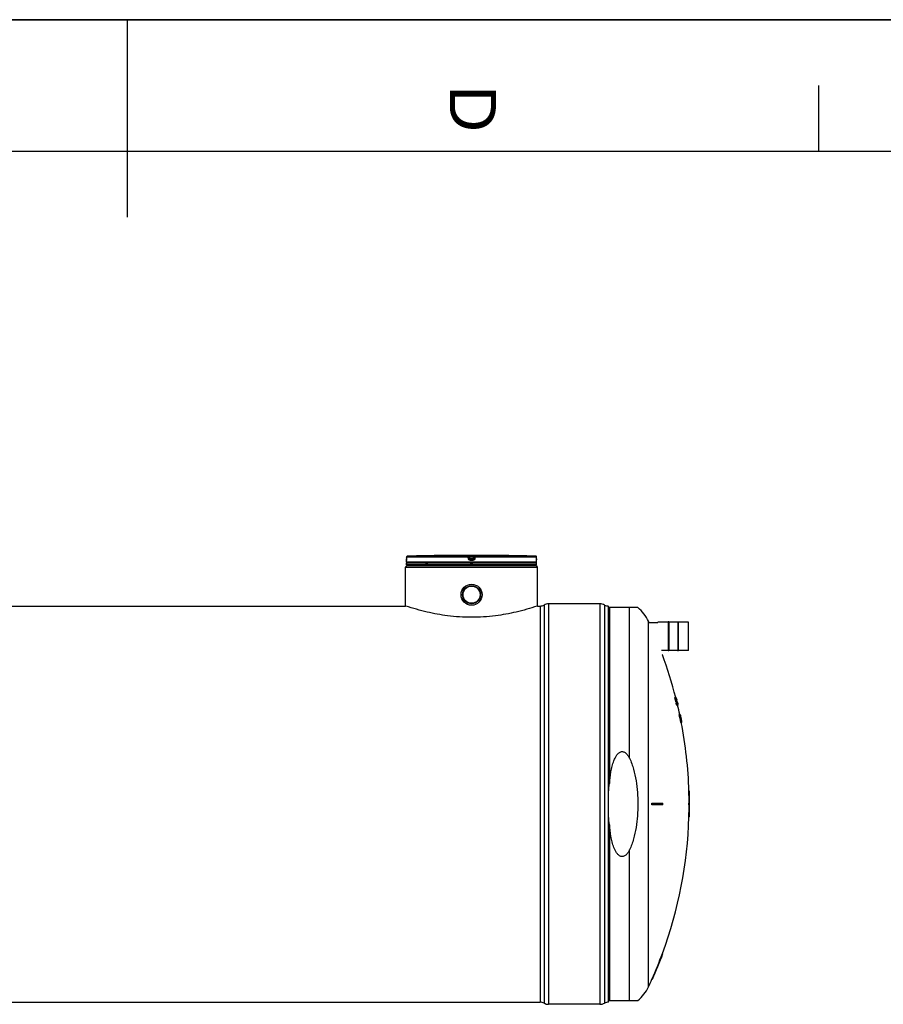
# Model space of a CAD drawing. Header units: millimetres. Extents: x 0 to 420, y 0 to 297.
# Tile 29 of 42: x 202 to 267, y 222 to 297. Entities that reach past the tile are written whole.
import ezdxf

# ---------------------------------------------------------------- set-up
doc = ezdxf.new("R2010")
doc.units = ezdxf.units.MM
doc.header["$LTSCALE"] = 23.1
doc.layers.get('0').update_dxf_attribs({"linetype": 'CONTINUOUS'})
for name, color, linetype in [('01_GLOBAL', 7, 'CONTINUOUS'), ('AXES_REF', 7, 'CONTINUOUS'), ('SURFACES', 7, 'CONTINUOUS')]:
    doc.layers.add(name, color=color, linetype=linetype)
doc.styles.add('TEXTSTYLE_2', font='arial.ttf')

# ---------------------------------------------------------------- blocks, each defined once
blk = doc.blocks.new('MARGEA3_BL0', base_point=(210.000078, 148.5))
at = {"color": 7, "linetype": 'Continuous'}
for p, q in [((420.000078, 297.000001), (0.000078, 297.000001)), ((0.000078, 296.999914), (420, 296.999914)), ((210.000078, 297.000001), (210.000078, 282.000001)), ((262.500078, 292.000001), (262.500078, 287.000001)), ((410.000078, 287.000001), (10.000078, 287.000001))]:
    blk.add_line(p, q, dxfattribs=at)
at = {"color": 7, "linetype": 'Continuous', "style": 'TEXTSTYLE_2', "oblique": 0.00001872}
blk.add_text('D', height=3.5, rotation=270, dxfattribs=at).set_placement((234.500078, 292.000001))

msp = doc.modelspace()

# ---------------------------------------------------------------- linework, layer by layer
at = {"color": 7, "linetype": 'Continuous'}
for p, q in [((0, 297), (420, 297)), ((231.204, 255.805), (231.204, 255.936)), ((241.084, 255.74), (231.204, 255.74)), ((231.204, 255.61), (231.204, 255.74)), ((231.209, 255.988), (231.208, 255.98)), ((231.208, 255.98), (231.208, 255.973)), ((231.208, 255.973), (231.208, 255.966)), ((231.208, 255.966), (231.208, 255.961)), ((231.21, 256.027), (231.209, 256.017)), ((231.209, 256.017), (231.209, 256.006)), ((231.209, 256.006), (231.209, 255.997)), ((231.209, 255.997), (231.209, 255.988)), ((231.211, 256.197), (231.21, 256.05)), ((231.21, 256.05), (231.21, 256.038)), ((231.21, 256.038), (231.21, 256.027)), ((231.23, 255.74), (231.23, 255.742)), ((234.126, 256.314), (233.996, 256.312)), ((238.292, 256.312), (238.162, 256.314)), ((241.058, 255.74), (241.058, 255.742)), ((241.079, 256.037), (241.078, 256.197)), ((241.079, 256.024), (241.079, 256.039)), ((241.079, 256.012), (241.079, 256.026)), ((241.079, 256), (241.079, 256.014)), ((241.08, 255.99), (241.079, 256.002)), ((241.08, 255.982), (241.08, 255.992)), ((241.08, 255.975), (241.08, 255.984)), ((241.081, 255.969), (241.08, 255.977)), ((241.081, 255.963), (241.08, 255.97)), ((241.081, 255.955), (241.081, 255.967)), ((241.081, 255.956), (241.081, 255.961)), ((241.081, 255.953), (241.081, 255.956)), ((241.084, 255.805), (241.084, 255.936)), ((241.084, 255.61), (241.084, 255.74)), ((241.084, 255.61), (231.204, 255.61)), ((231.269, 255.545), (231.269, 255.61)), ((231.269, 255.545), (241.019, 255.545)), ((241.019, 255.545), (241.019, 255.61)), ((183.39, 252.477), (231.139, 252.477)), ((231.158, 252.47), (231.139, 252.477)), ((241.149, 252.477), (241.13, 252.47)), ((241.149, 252.477), (241.344, 252.477)), ((245.894, 252.639), (241.994, 252.639)), ((246.544, 222.395), (246.544, 252.477)), ((248.771, 252.353), (246.544, 252.353)), ((251.088, 251.258), (250.295, 251.258)), ((251.114, 251.284), (251.088, 251.284)), ((251.088, 251.284), (251.088, 249.061)), ((251.114, 251.284), (251.114, 249.061)), ((251.803, 251.258), (251.114, 251.258)), ((251.803, 251.284), (251.829, 251.284)), ((251.803, 251.284), (251.803, 249.061)), ((251.829, 251.284), (251.829, 249.061)), ((252.622, 251.258), (251.829, 251.258)), ((252.628, 249.094), (252.628, 251.252)), ((249.624, 251.213), (250.288, 251.213)), ((251.088, 249.087), (250.562, 249.087)), ((251.114, 249.061), (251.088, 249.061)), ((251.803, 249.087), (251.114, 249.087)), ((251.803, 249.061), (251.829, 249.061)), ((252.622, 249.087), (251.829, 249.087)), ((250.678, 248.778), (250.637, 248.778)), ((251.588, 245.528), (251.689, 245.528)), ((251.588, 245.516), (251.629, 245.516)), ((251.592, 245.491), (251.632, 245.491)), ((251.601, 245.441), (251.641, 245.441)), ((251.613, 245.391), (251.601, 245.441)), ((251.613, 245.391), (251.653, 245.391)), ((251.625, 245.341), (251.666, 245.341)), ((251.638, 245.292), (251.625, 245.341)), ((251.638, 245.292), (251.679, 245.292)), ((251.639, 245.516), (251.659, 245.516)), ((251.653, 245.391), (251.641, 245.441)), ((251.647, 245.491), (251.663, 245.491)), ((251.652, 245.453), (251.648, 245.453)), ((251.648, 245.441), (251.657, 245.441)), ((251.652, 245.416), (251.665, 245.416)), ((251.652, 245.416), (251.661, 245.379)), ((251.654, 245.242), (251.694, 245.242)), ((251.657, 245.441), (251.656, 245.444)), ((251.657, 245.441), (251.656, 245.444)), ((251.665, 245.416), (251.657, 245.441)), ((251.658, 245.391), (251.685, 245.391)), ((251.66, 245.528), (251.661, 245.526)), ((251.662, 245.441), (251.673, 245.441)), ((251.672, 245.391), (251.665, 245.416)), ((251.666, 245.428), (251.676, 245.392)), ((251.679, 245.292), (251.666, 245.341)), ((251.667, 245.354), (251.677, 245.316)), ((251.671, 245.341), (251.697, 245.341)), ((251.685, 245.391), (251.673, 245.441)), ((251.676, 245.392), (251.676, 245.391)), ((251.68, 245.453), (251.677, 245.453)), ((251.678, 245.478), (251.692, 245.428)), ((251.678, 245.441), (251.685, 245.441)), ((251.685, 245.441), (251.68, 245.453)), ((251.681, 245.466), (251.693, 245.466)), ((251.683, 245.416), (251.692, 245.416)), ((251.683, 245.416), (251.692, 245.379)), ((251.684, 245.455), (251.692, 245.428)), ((251.692, 245.416), (251.685, 245.441)), ((251.686, 245.292), (251.71, 245.292)), ((251.687, 245.516), (251.692, 245.516)), ((251.689, 245.391), (251.701, 245.391)), ((251.691, 245.279), (251.696, 245.279)), ((251.692, 245.428), (251.701, 245.392)), ((251.699, 245.391), (251.692, 245.416)), ((251.693, 245.491), (251.698, 245.491)), ((251.699, 245.466), (251.695, 245.466)), ((251.71, 245.292), (251.697, 245.341)), ((251.711, 245.441), (251.698, 245.491)), ((251.698, 245.354), (251.708, 245.316)), ((251.701, 245.441), (251.711, 245.441)), ((251.701, 245.392), (251.701, 245.391)), ((251.711, 245.441), (251.704, 245.467)), ((251.723, 245.391), (251.711, 245.441)), ((251.711, 245.242), (251.725, 245.242)), ((251.714, 245.391), (251.723, 245.391)), ((251.717, 245.416), (251.727, 245.379)), ((251.72, 245.279), (251.723, 245.279)), ((251.727, 245.379), (251.739, 245.329)), ((251.729, 245.329), (251.739, 245.329)), ((251.663, 245.217), (251.703, 245.217)), ((251.669, 245.204), (251.714, 245.204)), ((251.68, 245.192), (251.72, 245.192)), ((251.681, 245.105), (251.726, 245.105)), ((251.694, 245.055), (251.681, 245.105)), ((251.688, 245.167), (251.728, 245.167)), ((251.698, 245.13), (251.688, 245.167)), ((251.694, 245.055), (251.734, 245.055)), ((251.698, 245.13), (251.738, 245.13)), ((251.711, 244.993), (251.751, 244.993)), ((251.719, 245.217), (251.733, 245.217)), ((251.734, 245.055), (251.721, 245.105)), ((251.722, 245.204), (251.742, 245.204)), ((251.724, 244.956), (251.764, 244.956)), ((251.726, 245.192), (251.747, 245.192)), ((251.726, 245.192), (251.739, 245.142)), ((251.726, 245.105), (251.736, 245.068)), ((251.738, 245.13), (251.728, 245.167)), ((251.729, 245.092), (251.747, 245.092)), ((251.731, 244.943), (251.833, 244.943)), ((251.733, 245.167), (251.754, 245.167)), ((251.739, 245.055), (251.755, 245.055)), ((251.742, 245.13), (251.764, 245.13)), ((251.755, 245.055), (251.747, 245.092)), ((251.747, 245.03), (251.759, 245.03)), ((251.748, 245.105), (251.757, 245.105)), ((251.751, 245.192), (251.764, 245.142)), ((251.753, 245.018), (251.759, 245.018)), ((251.764, 245.13), (251.754, 245.167)), ((251.766, 245.055), (251.754, 245.105)), ((251.754, 245.08), (251.765, 245.03)), ((251.757, 245.217), (251.765, 245.217)), ((251.757, 245.105), (251.767, 245.068)), ((251.76, 245.092), (251.773, 245.092)), ((251.76, 245.055), (251.766, 245.055)), ((251.763, 245.082), (251.767, 245.068)), ((251.772, 245.032), (251.766, 245.055)), ((251.772, 245.032), (251.766, 245.055)), ((251.77, 245.055), (251.781, 245.055)), ((251.772, 245.155), (251.78, 245.155)), ((251.783, 244.993), (251.772, 245.032)), ((251.772, 244.993), (251.783, 244.993)), ((251.781, 245.055), (251.773, 245.092)), ((251.775, 245.142), (251.784, 245.142)), ((251.777, 245.03), (251.786, 245.03)), ((251.777, 244.956), (251.795, 244.956)), ((251.779, 245.08), (251.79, 245.03)), ((251.783, 245.018), (251.787, 245.018)), ((251.785, 245.142), (251.797, 245.092)), ((251.787, 245.018), (251.786, 245.03)), ((251.79, 245.08), (251.799, 245.08)), ((251.797, 245.092), (251.806, 245.055)), ((251.811, 245.03), (251.799, 245.08)), ((251.802, 245.03), (251.811, 245.03)), ((251.814, 244.98), (251.824, 244.98)), ((251.82, 244.956), (251.83, 244.956)), ((251.914, 244.228), (251.991, 244.228)), ((251.988, 244.153), (251.974, 244.153)), ((251.988, 244.216), (251.993, 244.216)), ((251.992, 244.228), (251.992, 244.226)), ((251.993, 244.216), (251.993, 244.218)), ((251.994, 244.217), (251.995, 244.216)), ((251.994, 244.191), (251.998, 244.191)), ((252, 244.153), (251.994, 244.153)), ((251.997, 244.178), (252.008, 244.128)), ((251.997, 244.141), (252.004, 244.141)), ((252.001, 244.174), (251.998, 244.191)), ((252, 244.191), (252.007, 244.158)), ((252.002, 244.116), (252.009, 244.116)), ((252.005, 244.166), (252.004, 244.166)), ((252.009, 244.116), (252.004, 244.141)), ((252.007, 244.155), (252.005, 244.166)), ((252.005, 244.141), (252.008, 244.141)), ((252.006, 244.166), (252.009, 244.149)), ((252.006, 244.153), (252.008, 244.153)), ((252.008, 244.153), (252.007, 244.155)), ((252.007, 243.992), (252.02, 243.992)), ((252.009, 244.149), (252.008, 244.153)), ((252.011, 244.124), (252.008, 244.141)), ((252.008, 244.128), (252.016, 244.091)), ((252.012, 244.133), (252.009, 244.149)), ((252.017, 244.079), (252.009, 244.116)), ((252.01, 244.133), (252.011, 244.128)), ((252.01, 244.079), (252.017, 244.079)), ((252.011, 244.128), (252.013, 244.128)), ((252.011, 244.128), (252.012, 244.122)), ((252.018, 244.091), (252.011, 244.124)), ((252.015, 244.122), (252.012, 244.133)), ((252.012, 244.122), (252.017, 244.097)), ((252.02, 244.097), (252.015, 244.122)), ((252.015, 244.054), (252.022, 244.054)), ((252.016, 244.091), (252.021, 244.091)), ((252.017, 244.097), (252.019, 244.091)), ((252.021, 244.091), (252.02, 244.097)), ((252.021, 244.066), (252.026, 244.066)), ((252.03, 244.016), (252.022, 244.054)), ((252.022, 244.016), (252.03, 244.016)), ((252.035, 243.917), (252.022, 243.917)), ((252.036, 244.016), (252.026, 244.066)), ((252.026, 244.041), (252.034, 244.004)), ((252.028, 243.992), (252.034, 243.992)), ((252.034, 243.992), (252.03, 244.016)), ((252.03, 243.979), (252.036, 243.979)), ((252.031, 244.016), (252.036, 244.016)), ((252.034, 244.004), (252.043, 243.954)), ((252.044, 243.979), (252.036, 244.016)), ((252.043, 243.954), (252.045, 243.942)), ((252.044, 243.979), (252.053, 243.934)), ((252.053, 243.93), (252.044, 243.979)), ((252.045, 243.942), (252.048, 243.929)), ((252.051, 243.904), (252.045, 243.904)), ((252.048, 243.929), (252.059, 243.88)), ((252.048, 243.892), (252.055, 243.892)), ((252.053, 243.934), (252.064, 243.88)), ((252.063, 243.88), (252.053, 243.93)), ((252.063, 243.88), (252.053, 243.93)), ((252.053, 243.867), (252.06, 243.867)), ((252.06, 243.867), (252.055, 243.892)), ((252.059, 243.88), (252.067, 243.842)), ((252.068, 243.83), (252.06, 243.867)), ((252.06, 243.83), (252.068, 243.83)), ((252.064, 243.88), (252.071, 243.843)), ((252.068, 243.792), (252.075, 243.792)), ((252.082, 243.755), (252.075, 243.792)), ((252.075, 243.755), (252.082, 243.755)), ((252.079, 243.78), (252.086, 243.743)), ((252.089, 243.743), (252.082, 243.78)), ((252.087, 243.73), (252.082, 243.755)), ((252.083, 243.781), (252.09, 243.743)), ((252.083, 243.78), (252.084, 243.78)), ((252.09, 243.749), (252.084, 243.78)), ((252.092, 243.743), (252.09, 243.749)), ((252.092, 243.743), (252.091, 243.744)), ((252.033, 243.643), (252.111, 243.643)), ((252.08, 243.73), (252.087, 243.73)), ((252.082, 243.718), (252.088, 243.718)), ((252.086, 243.743), (252.095, 243.693)), ((252.095, 243.705), (252.089, 243.743)), ((252.09, 243.743), (252.092, 243.743)), ((252.09, 243.743), (252.097, 243.705)), ((252.098, 243.712), (252.092, 243.743)), ((252.093, 243.705), (252.095, 243.705)), ((252.097, 243.705), (252.099, 243.705)), ((252.099, 243.706), (252.098, 243.712)), ((252.099, 243.706), (252.098, 243.712)), ((252.69, 238.411), (252.651, 238.411)), ((249.844, 237.501), (250.678, 237.501)), ((250.678, 237.371), (249.844, 237.371)), ((252.651, 237.501), (252.704, 237.501)), ((252.704, 237.371), (252.651, 237.371)), ((252.69, 236.461), (252.651, 236.461)), ((250.678, 226.093), (250.637, 226.093)), ((249.887, 224.143), (249.844, 224.143)), ((245.894, 222.232), (241.994, 222.232)), ((246.544, 222.518), (248.771, 222.518))]:
    msp.add_line(p, q, dxfattribs=at)
at = {"color": 9, "linetype": 'Continuous'}
for p, q in [((231.205, 255.936), (231.204, 255.936)), ((241.084, 255.805), (231.204, 255.805)), ((231.211, 256.196), (231.21, 256.05)), ((231.21, 256.05), (231.21, 256.05)), ((231.211, 256.196), (231.211, 256.197)), ((235.888, 256.196), (231.211, 256.196)), ((231.23, 255.742), (231.251, 255.742)), ((235.892, 256.261), (231.274, 256.261)), ((232.639, 255.742), (232.817, 255.742)), ((235.907, 256.05), (235.888, 256.196)), ((235.892, 256.261), (235.892, 256.312)), ((235.956, 256.204), (235.956, 256.255)), ((235.975, 256.109), (235.956, 256.255)), ((235.975, 256.058), (235.956, 256.204)), ((235.975, 256.109), (235.975, 256.058)), ((235.975, 256.109), (235.975, 256.105)), ((236.023, 256.314), (236.023, 256.248)), ((236.023, 256.314), (236.144, 256.314)), ((236.039, 256.118), (236.023, 256.248)), ((236.266, 256.248), (236.023, 256.248)), ((236.038, 256.052), (236.039, 256.052)), ((236.144, 255.936), (236.038, 255.936)), ((236.249, 256.118), (236.039, 256.118)), ((236.039, 256.118), (236.039, 256.001)), ((236.249, 256.052), (236.039, 256.052)), ((236.144, 256.001), (236.039, 256.001)), ((236.04, 255.742), (236.248, 255.742)), ((236.144, 256.314), (236.266, 256.314)), ((236.249, 256.001), (236.144, 256.001)), ((236.251, 255.936), (236.144, 255.936)), ((236.266, 256.248), (236.249, 256.118)), ((236.249, 256.001), (236.249, 256.118)), ((236.25, 256.052), (236.249, 256.052)), ((236.266, 256.314), (236.266, 256.248)), ((236.314, 256.109), (236.313, 256.105)), ((236.332, 256.255), (236.314, 256.109)), ((236.332, 256.204), (236.314, 256.058)), ((236.314, 256.058), (236.314, 256.109)), ((236.332, 256.255), (236.332, 256.204)), ((236.4, 256.196), (236.381, 256.05)), ((236.397, 256.312), (236.397, 256.261)), ((241.014, 256.261), (236.397, 256.261)), ((241.078, 256.196), (236.4, 256.196)), ((241.037, 255.742), (241.058, 255.742)), ((241.078, 256.196), (241.078, 256.197)), ((241.079, 256.05), (241.078, 256.196)), ((241.079, 256.05), (241.079, 256.05)), ((241.084, 255.936), (241.083, 255.936)), ((241.344, 252.477), (241.344, 222.395)), ((241.65, 252.553), (241.65, 222.318)), ((241.994, 252.639), (241.994, 222.232)), ((245.894, 252.639), (245.894, 222.232)), ((246.238, 252.553), (246.238, 222.318)), ((246.611, 252.353), (246.611, 239.002)), ((248.138, 240.913), (248.138, 252.353)), ((252.622, 249.087), (252.622, 251.258)), ((246.611, 235.869), (246.611, 222.518)), ((248.138, 222.518), (248.138, 233.958))]:
    msp.add_line(p, q, dxfattribs=at)
at = {"color": 7, "linetype": 'Continuous'}
for points in [[(231.208, 255.961), (231.207, 255.956), (231.207, 255.954), (231.207, 255.952), (231.207, 255.951), (231.207, 255.95), (231.207, 255.948), (231.207, 255.948), (231.207, 255.947)], [(241.082, 255.948), (241.082, 255.948), (241.082, 255.947), (241.082, 255.947), (241.082, 255.947), (241.082, 255.948), (241.082, 255.948), (241.082, 255.949), (241.082, 255.95), (241.082, 255.951), (241.081, 255.953)]]:
    msp.add_lwpolyline(points, dxfattribs=at)
for radius in [0.799, 0.686]:
    msp.add_circle((236.144, 253.335), radius, dxfattribs=at)
for centre, radius, start, end in [((231.269, 255.936), 0.065, 162.87448, 180), ((231.269, 255.805), 0.065, 180, 235.73564), ((231.276, 256.196), 0.065, 91.48637, 179.62893), ((231.247, 255.742), 0.0169, 148.62171, 180), ((236.144, 68.57), 187.755, 90.65549, 91.48637), ((236.144, 68.572), 187.752, 89.3842, 90.6158), ((236.144, 68.572), 187.752, 88.51363, 89.34452), ((241.013, 256.196), 0.065, 0.47139, 88.50968), ((241.019, 255.805), 0.065, 304.26436, 360), ((241.041, 255.742), 0.0169, 0, 31.37829), ((241.019, 255.936), 0.065, 0, 17.12565), ((241.344, 253.127), 0.65, 270, 298.07249), ((241.994, 251.908), 0.731, 90, 118.07249), ((245.894, 251.908), 0.731, 61.92751, 90), ((246.544, 253.127), 0.65, 241.92751, 270), ((246.869, 250.046), 2.99, 25.09189, 50.51032), ((219.94, 237.436), 32.726, 24.89761, 25.09189), ((250.295, 251.252), 0.0065, 90, 180), ((252.622, 251.252), 0.0065, 0, 90), ((252.622, 249.094), 0.0065, 270, 360), ((219.94, 237.436), 32.726, 14.31683, 20.27915), ((249.651, 245.503), 1.937, 0.3691, 0.73727), ((244.958, 244.648), 6.687, 7.24109, 7.45616), ((235.157, 242.355), 16.731, 10.62733, 10.80085), ((219.94, 237.436), 32.657, 14.00977, 14.09982), ((249.689, 245.503), 1.94, 0.36863, 0.73633), ((244.99, 244.648), 6.695, 7.23198, 7.44678), ((250.01, 244.637), 1.851, 28.33073, 28.76934), ((235.177, 242.355), 16.751, 10.61413, 10.78743), ((234.727, 239.999), 17.72, 17.20966, 17.37827), ((239.153, 241.386), 13.151, 18.12739, 18.29865), ((248.341, 245.218), 3.315, 3.85031, 4.06595), ((241.435, 243.808), 10.343, 8.94419, 9.08382), ((230.463, 239.225), 22.092, 16.30728, 16.44186), ((247.834, 243.82), 4.153, 23.02325, 23.16197), ((219.94, 237.436), 32.696, 13.99269, 14.08262), ((244.401, 242.534), 7.742, 20.27557, 20.47209), ((249.706, 245.371), 1.958, 4.2407, 4.60604), ((244.963, 244.415), 6.785, 9.12543, 9.33839), ((250.139, 244.822), 1.677, 24.41998, 24.80987), ((219.94, 237.436), 32.701, 14.01313, 14.05809), ((235.142, 242.066), 16.872, 11.53759, 11.7102), ((239.269, 241.699), 12.972, 16.93804, 17.11053), ((219.94, 237.436), 32.747, 14.19474, 14.30708), ((248.339, 245.047), 3.362, 6.7297, 6.94332), ((240.856, 241.61), 11.438, 18.7749, 18.90666), ((241.397, 243.538), 10.455, 10.34884, 10.48754), ((234.748, 240), 17.738, 17.18914, 17.35755), ((219.94, 237.436), 32.759, 14.18955, 14.30185), ((219.94, 237.436), 32.727, 13.97918, 14.06902), ((247.854, 243.635), 4.175, 23.19832, 23.38431), ((250.346, 245.193), 1.384, 13.4655, 13.99599), ((244.815, 243.807), 7.086, 13.74572, 13.95302), ((219.94, 237.436), 32.73, 14.00014, 14.04506), ((219.94, 237.436), 32.753, 13.25084, 14.1922), ((244.433, 242.535), 7.749, 20.25198, 20.44829), ((219.94, 237.436), 32.755, 13.25008, 14.19138), ((250.084, 244.412), 1.831, 27.84968, 28.29119), ((244.488, 242.675), 7.665, 19.56417, 19.76177), ((249.657, 244.945), 2.114, 13.57442, 13.92176), ((240.985, 241.919), 11.248, 17.44638, 17.57935), ((234.838, 240.308), 17.593, 16.28566, 16.45466), ((241.239, 242.844), 10.789, 13.79347, 13.92964), ((234.816, 240.164), 17.642, 16.55886, 16.72763), ((247.998, 243.874), 3.978, 20.68052, 20.87225), ((221.048, 237.755), 31.611, 13.86369, 13.9799), ((250.21, 244.593), 1.662, 23.9143, 24.38448), ((244.577, 242.821), 7.547, 18.51208, 18.71148), ((244.624, 242.956), 7.471, 17.81284, 18.01347), ((234.901, 240.47), 17.5, 15.65368, 15.82304), ((219.94, 237.436), 32.764, 13.60433, 13.94049), ((219.94, 237.436), 32.764, 13.60452, 13.94068), ((249.293, 244.047), 2.643, 25.96901, 26.26947), ((249.329, 244.084), 2.599, 25.24261, 25.54639), ((240.914, 241.644), 11.336, 18.10649, 18.23892), ((227.646, 238.33), 24.97, 15.47502, 15.62324), ((219.94, 237.436), 32.677, 13.5739, 13.61881), ((249.331, 244.047), 2.645, 25.94044, 26.24067), ((242.32, 241.742), 9.938, 18.86659, 19.09425), ((249.367, 244.084), 2.6, 25.21464, 25.51816), ((240.942, 241.645), 11.347, 18.08508, 18.21736), ((250.093, 244.055), 1.863, 28.46198, 28.89831), ((249.469, 244.255), 2.461, 22.70684, 23.02139), ((227.657, 238.331), 24.998, 15.45641, 15.60446), ((234.811, 239.925), 17.689, 16.77423, 16.90059), ((219.94, 237.436), 32.716, 13.53496, 13.60224), ((219.94, 237.436), 32.72, 13.51091, 13.62301), ((249.499, 244.286), 2.423, 21.94658, 22.26426), ((241.064, 241.95), 11.164, 16.75034, 16.8838), ((249.378, 243.871), 2.638, 25.77648, 26.07707), ((242.35, 241.743), 9.947, 18.84447, 19.07189), ((241.515, 243.455), 10.364, 8.73989, 8.87916), ((249.812, 245.007), 1.948, 0.33016, 0.69635), ((219.94, 237.436), 32.761, 13.62818, 13.7402), ((219.94, 237.436), 32.744, 13.50082, 13.61284), ((219.94, 237.436), 32.741, 13.52434, 13.59156), ((250.132, 244.056), 1.864, 28.4317, 28.86771), ((219.94, 237.436), 32.763, 13.62727, 13.73928), ((235.255, 241.969), 16.791, 10.33006, 10.5028), ((234.899, 240.232), 17.548, 15.86899, 15.99578), ((245.109, 244.13), 6.719, 7.05447, 7.26842), ((249.515, 244.077), 2.455, 22.53877, 22.8536), ((250.499, 245.013), 1.28, 356.86977, 357.42774), ((241.476, 243.186), 10.473, 10.1428, 10.28118), ((242.484, 242.042), 9.756, 17.37332, 17.60324), ((221.053, 237.661), 31.629, 13.56557, 13.68157), ((235.218, 241.681), 16.907, 11.25372, 11.42581), ((219.94, 237.436), 32.726, 11.97949, 13.26221), ((250.263, 244.241), 1.69, 24.54312, 25.00784), ((245.08, 243.898), 6.806, 8.94229, 9.15448), ((250.527, 244.905), 1.278, 1.697, 2.25518), ((241.314, 242.487), 10.802, 13.61573, 13.75163), ((235.088, 240.945), 17.216, 13.55682, 13.72733), ((249.753, 244.518), 2.122, 13.62384, 13.96992), ((244.925, 243.286), 7.104, 13.59313, 13.79979), ((250.48, 244.617), 1.391, 13.55074, 14.07853), ((219.94, 237.436), 32.688, 10.94701, 11.99331), ((219.94, 237.436), 32.727, 10.93379, 11.97879), ((219.94, 237.436), 32.745, 11.83854, 11.97209), ((219.94, 237.436), 32.731, 11.55465, 11.84391), ((219.94, 237.436), 32.748, 10.9266, 11.9709), ((250.577, 243.771), 1.479, 17.47896, 17.98514), ((239.728, 241.284), 12.606, 13.27322, 13.44766), ((251.31, 244.124), 0.689, 7.84366, 8.71511), ((251.038, 243.986), 0.984, 13.558, 14.08769), ((245.182, 242.924), 6.933, 10.52422, 10.73355), ((219.94, 237.436), 32.751, 11.52525, 11.83655), ((245.118, 242.697), 7.043, 12.24494, 12.45226), ((248.45, 243.174), 3.683, 15.22767, 15.42843), ((235.332, 240.887), 16.99, 11.04219, 11.15613), ((250.689, 243.947), 1.333, 8.89284, 9.43464), ((241.597, 242.138), 10.603, 10.84201, 10.95617), ((219.94, 237.436), 32.759, 11.6332, 11.72212), ((219.94, 237.436), 32.758, 11.65592, 11.70038), ((219.94, 237.436), 32.743, 11.41668, 11.55003), ((219.94, 237.436), 32.764, 11.67588, 11.72034), ((219.94, 237.436), 32.731, 10.93263, 11.42125), ((248.644, 243.513), 3.424, 7.82941, 8.0397), ((219.94, 237.436), 32.751, 11.05895, 11.39194), ((248.508, 242.956), 3.668, 14.7902, 14.99137), ((237.2, 241.045), 15.131, 10.6547, 10.79909), ((219.94, 237.436), 32.759, 11.16684, 11.27781), ((219.94, 237.436), 32.758, 11.18951, 11.25609), ((237.215, 241.048), 15.116, 10.41419, 10.65471), ((237.438, 241.042), 14.899, 10.59289, 10.83698), ((219.94, 237.436), 32.726, 1.70728, 10.9344), ((248.698, 243.28), 3.419, 7.35914, 7.56951), ((219.94, 237.436), 32.761, 10.92233, 11.0332), ((239.999, 241.647), 12.268, 9.42175, 9.59857), ((219.94, 237.436), 32.765, 10.92115, 11.032), ((250.805, 243.538), 1.302, 4.61752, 5.1673), ((219.94, 237.436), 32.726, 0.1138, 1.70728), ((219.94, 237.436), 32.765, 0.11367, 1.70525), ((219.94, 237.436), 29.904, 359.87546, 0.12454), ((219.94, 237.436), 29.947, 359.87564, 0.12436), ((219.94, 237.436), 30.739, 359.87884, 0.12116), ((219.94, 237.436), 32.711, 359.88615, 0.11385), ((219.94, 237.436), 32.726, 358.29272, 359.8862), ((219.94, 237.436), 32.75, 359.88628, 0.11372), ((219.94, 237.436), 32.765, 358.29475, 359.88633), ((219.94, 237.436), 32.765, 359.88633, 0.11367), ((219.94, 237.436), 32.726, 339.72085, 358.29272), ((219.94, 237.436), 32.726, 336.03481, 339.72081), ((219.94, 237.436), 32.765, 336.06512, 339.746), ((246.869, 224.826), 2.99, 309.48968, 334.90811), ((219.94, 237.436), 32.726, 334.90811, 336.03486), ((241.344, 221.745), 0.65, 61.92751, 90), ((241.994, 222.963), 0.731, 241.92751, 270), ((245.894, 222.963), 0.731, 270, 298.07249), ((246.544, 221.745), 0.65, 90, 118.07249)]:
    msp.add_arc(centre, radius, start, end, dxfattribs=at)
at = {"color": 9, "linetype": 'Continuous'}
for centre, radius, start, end in [((228.991, 256.061), 2.219, 357.851, 359.72836), ((231.277, 256.194), 0.0677, 112.01648, 113.76901), ((231.277, 256.194), 0.0674, 106.67488, 112.02116), ((231.276, 256.195), 0.0662, 102.77751, 106.67429), ((231.276, 256.197), 0.0648, 99.31344, 102.77746), ((231.276, 256.199), 0.0618, 91.54035, 99.35142), ((236.7, 250.828), 5.331, 97.1207, 97.46967), ((235.589, 250.828), 5.331, 82.53033, 82.8793), ((241.013, 256.199), 0.0618, 80.77303, 88.46162), ((241.012, 256.197), 0.0643, 79.08428, 80.81472), ((241.012, 256.195), 0.0659, 73.52092, 79.07067), ((241.012, 256.194), 0.067, 71.97966, 73.5335), ((241.012, 256.194), 0.0676, 65.34706, 71.97453), ((241.012, 256.194), 0.0672, 58.80204, 65.35741), ((243.332, 256.061), 2.254, 180.28312, 182.05422)]:
    msp.add_arc(centre, radius, start, end, dxfattribs=at)
for points, knots in [([(231.208, 255.977), (231.208, 255.967), (231.203, 255.958), (231.209, 255.936), (231.205, 255.936)], [0, 0, 0, 0, 0.738699, 1, 1, 1, 1]), ([(231.205, 255.936), (231.205, 255.938), (231.206, 255.942), (231.206, 255.946), (231.207, 255.948)], [0, 0, 0, 0, 0.497733, 1, 1, 1, 1]), ([(235.888, 256.196), (235.888, 256.211), (235.894, 256.229), (235.886, 256.258), (235.892, 256.261)], [0, 0, 0, 0, 0.696676, 1, 1, 1, 1]), ([(235.888, 256.196), (235.904, 256.199), (235.919, 256.208), (235.957, 256.198), (235.956, 256.204)], [0, 0, 0, 0, 0.702669, 1, 1, 1, 1]), ([(235.892, 256.312), (235.892, 256.315), (235.912, 256.309), (235.946, 256.319), (235.992, 256.314), (236.023, 256.314)], [0, 0, 0, 0, 0.077113, 0.294292, 1, 1, 1, 1]), ([(235.907, 256.05), (235.923, 256.052), (235.942, 256.048), (235.971, 256.064), (235.975, 256.058)], [0, 0, 0, 0, 0.703022, 1, 1, 1, 1]), ([(235.956, 256.255), (235.956, 256.262), (235.993, 256.244), (236.007, 256.25), (236.023, 256.248)], [0, 0, 0, 0, 0.298562, 1, 1, 1, 1]), ([(236.007, 256.114), (235.999, 256.113), (235.992, 256.108), (235.975, 256.112), (235.975, 256.109)], [0, 0, 0, 0, 0.731988, 1, 1, 1, 1]), ([(236.039, 256.001), (236.026, 256.001), (235.995, 255.999), (235.99, 256.034), (235.997, 256.044)], [0, 0, 0, 0, 0.532206, 1, 1, 1, 1]), ([(236.038, 255.936), (236.038, 255.951), (236.042, 255.971), (236.035, 255.996), (236.039, 256.001)], [0, 0, 0, 0, 0.697837, 1, 1, 1, 1]), ([(236.251, 255.936), (236.251, 255.951), (236.247, 255.971), (236.254, 255.996), (236.249, 256.001)], [0, 0, 0, 0, 0.697838, 1, 1, 1, 1]), ([(236.266, 256.314), (236.297, 256.314), (236.343, 256.319), (236.376, 256.309), (236.397, 256.315), (236.397, 256.312)], [0, 0, 0, 0, 0.706963, 0.92344, 1, 1, 1, 1]), ([(236.266, 256.248), (236.272, 256.249), (236.287, 256.251), (236.299, 256.252), (236.322, 256.254), (236.309, 256.253), (236.306, 256.252)], [0, 0, 0, 0, 0.343864, 0.675083, 0.837575, 1, 1, 1, 1]), ([(236.314, 256.058), (236.312, 256.046), (236.312, 256.015), (236.277, 256.016), (236.269, 256.024)], [0, 0, 0, 0, 0.529841, 1, 1, 1, 1]), ([(236.314, 256.109), (236.314, 256.112), (236.296, 256.108), (236.289, 256.113), (236.282, 256.114)], [0, 0, 0, 0, 0.268012, 1, 1, 1, 1]), ([(236.381, 256.05), (236.366, 256.052), (236.346, 256.048), (236.318, 256.064), (236.314, 256.058)], [0, 0, 0, 0, 0.703022, 1, 1, 1, 1]), ([(236.4, 256.196), (236.384, 256.199), (236.37, 256.208), (236.332, 256.198), (236.332, 256.204)], [0, 0, 0, 0, 0.702669, 1, 1, 1, 1]), ([(236.4, 256.196), (236.4, 256.211), (236.395, 256.229), (236.403, 256.258), (236.397, 256.261)], [0, 0, 0, 0, 0.696676, 1, 1, 1, 1]), ([(241.083, 255.936), (241.079, 255.936), (241.085, 255.96), (241.08, 255.97), (241.08, 255.98)], [0, 0, 0, 0, 0.262414, 1, 1, 1, 1]), ([(241.083, 255.936), (241.083, 255.938), (241.083, 255.942), (241.082, 255.946), (241.082, 255.948)], [0, 0, 0, 0, 0.497732, 1, 1, 1, 1])]:
    msp.add_open_spline(points, degree=3, knots=knots, dxfattribs=at)
for points in [[(231.211, 256.196), (231.211, 256.22), (231.228, 256.246), (231.25, 256.256)], [(235.892, 256.312), (235.92, 256.312), (235.953, 256.284), (235.956, 256.255)], [(235.892, 256.261), (235.92, 256.261), (235.953, 256.233), (235.956, 256.204)], [(236.038, 255.936), (235.98, 255.936), (235.914, 255.993), (235.907, 256.05)], [(236.381, 256.05), (236.374, 255.993), (236.309, 255.936), (236.251, 255.936)], [(236.397, 256.312), (236.368, 256.312), (236.336, 256.284), (236.332, 256.255)], [(236.332, 256.204), (236.336, 256.233), (236.368, 256.261), (236.397, 256.261)], [(241.078, 256.196), (241.078, 256.217), (241.065, 256.241), (241.047, 256.252)]]:
    msp.add_open_spline(points, degree=3, dxfattribs=at)
at = {"color": 7, "linetype": 'Continuous'}
for points, knots in [([(235.975, 256.105), (235.978, 256.091), (235.987, 256.062), (236.022, 256.055), (236.032, 256.062)], [0, 0, 0, 0, 0.53554, 1, 1, 1, 1]), ([(236.313, 256.105), (236.31, 256.091), (236.302, 256.062), (236.267, 256.055), (236.256, 256.062)], [0, 0, 0, 0, 0.535553, 1, 1, 1, 1]), ([(241.13, 252.47), (240.603, 252.296), (239.56, 251.998), (237.892, 251.694), (236.144, 251.58), (234.397, 251.694), (232.729, 251.998), (231.685, 252.296), (231.158, 252.47)], [0, 0, 0, 0, 0.163991, 0.32011, 0.5, 0.67989, 0.836009, 1, 1, 1, 1]), ([(246.611, 239.002), (246.638, 239.296), (246.692, 239.736), (246.816, 240.313), (246.946, 240.736), (247.105, 241.072), (247.291, 241.302), (247.451, 241.406), (247.599, 241.426), (247.745, 241.395), (247.899, 241.284), (248.035, 241.109), (248.106, 240.979), (248.138, 240.913)], [0, 0, 0, 0, 0.250388, 0.3756, 0.500773, 0.625755, 0.688243, 0.750355, 0.781543, 0.812738, 0.87492, 0.937423, 1, 1, 1, 1]), ([(248.138, 240.913), (248.267, 240.646), (248.466, 240.084), (248.71, 238.921), (248.811, 237.436), (248.71, 235.95), (248.466, 234.788), (248.267, 234.225), (248.138, 233.958)], [0, 0, 0, 0, 0.124965, 0.250021, 0.5, 0.749979, 0.875035, 1, 1, 1, 1]), ([(248.138, 233.958), (248.106, 233.892), (248.035, 233.762), (247.899, 233.587), (247.745, 233.476), (247.599, 233.446), (247.451, 233.465), (247.291, 233.57), (247.105, 233.799), (246.946, 234.135), (246.816, 234.558), (246.692, 235.135), (246.638, 235.575), (246.611, 235.869)], [0, 0, 0, 0, 0.062577, 0.12508, 0.187262, 0.218457, 0.249646, 0.311758, 0.374246, 0.499227, 0.6244, 0.749612, 1, 1, 1, 1])]:
    msp.add_open_spline(points, degree=3, knots=knots, dxfattribs=at)
for points in [[(246.544, 238.348), (246.568, 238.566), (246.591, 238.784), (246.611, 239.002)], [(246.611, 235.869), (246.591, 236.087), (246.568, 236.305), (246.544, 236.523)]]:
    msp.add_open_spline(points, degree=3, dxfattribs=at)
at = {"layer": '01_GLOBAL', "color": 9, "linetype": 'Continuous'}
msp.add_line((231.139, 255.415), (241.149, 255.415), dxfattribs=at)
at = {"layer": '01_GLOBAL', "color": 7, "linetype": 'Continuous'}
for p, q in [((231.139, 252.477), (231.139, 255.415)), ((231.269, 255.545), (241.019, 255.545)), ((241.149, 252.477), (241.149, 255.415))]:
    msp.add_line(p, q, dxfattribs=at)
for centre, start, end in [((231.269, 255.415), 90, 180), ((241.019, 255.415), 0, 90)]:
    msp.add_arc(centre, 0.13, start, end, dxfattribs=at)
at = {"layer": 'AXES_REF', "color": 9, "linetype": 'Continuous'}
msp.add_line((249.577, 223.558), (249.577, 251.314), dxfattribs=at)
at = {"layer": 'AXES_REF', "color": 7, "linetype": 'Continuous'}
msp.add_line((183.39, 222.395), (241.344, 222.395), dxfattribs=at)
for radius in [0.682, 0.65]:
    msp.add_circle((236.144, 253.335), radius, dxfattribs=at)
at = {"layer": 'SURFACES', "color": 7, "linetype": 'Continuous'}
msp.add_arc((219.94, 237.436), 32.765, 14.1647, 14.18956, dxfattribs=at)

# ---------------------------------------------------------------- block references
at = {"color": 7, "linetype": 'Continuous'}
msp.add_blockref('MARGEA3_BL0', (210, 148.5), dxfattribs=at)

doc.saveas('drawing.dxf')
